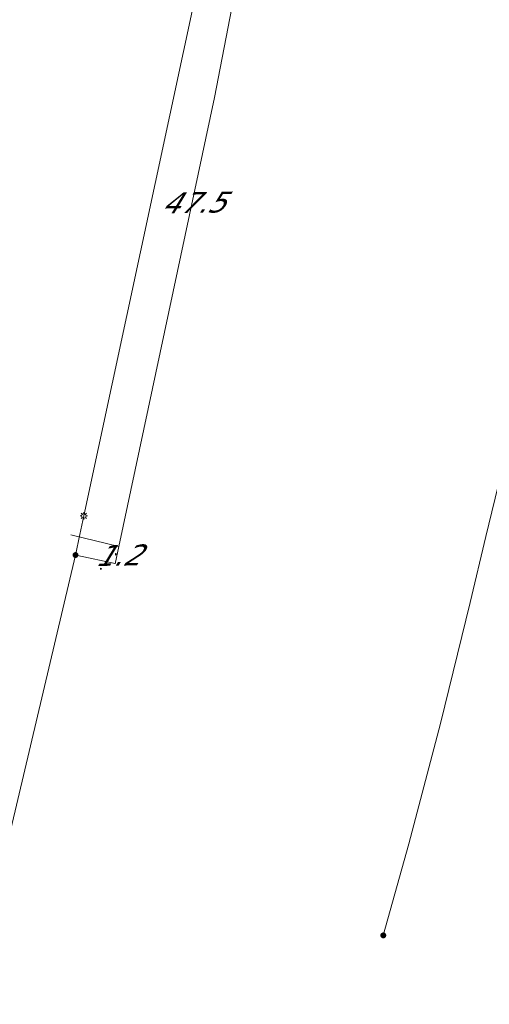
# Model space of a CAD drawing. Header units: metres. Extents: x 124576 to 133557, y 395865 to 402386.
# Tile 56 of 256: x 126061 to 126092, y 398069 to 398135. Entities that reach past the tile are written whole.
import ezdxf
from ezdxf.enums import TextEntityAlignment as Align

# ---------------------------------------------------------------- set-up
doc = ezdxf.new("R2010")
doc.units = ezdxf.units.M
doc.header["$MEASUREMENT"] = 0
doc.layers.add('LG_Laag_Spanning_Enexis_Netbeheer_BV', color=7, linetype='Continuous', lineweight=13, true_color=0x960000)
for name, color, linetype, lineweight in [('LG_Laag_Spanning_P_Enexis_Netbeheer_BV', 7, 'Continuous', 0), ('MV_Laag_Spanning', 7, 'Continuous', 0), ('MV_Laag_Spanning_lijn', 7, 'Continuous', 0), ('MV_Laag_Spanning_pijl', 7, 'Continuous', 0)]:
    doc.layers.add(name, color=color, linetype=linetype, lineweight=lineweight)
doc.styles.add('Klic_Annotatie', font='verdanai.ttf', dxfattribs={"oblique": 20, "height": 1.4})

# ---------------------------------------------------------------- blocks, each defined once
blk = doc.blocks.new('Mof')
at = {"layer": 'LG_Laag_Spanning_P_Enexis_Netbeheer_BV'}
h = blk.add_hatch(color=256, dxfattribs=at)
edge = h.paths.add_edge_path()
edge.add_arc((0, 0), 2, 0, 360)
blk = doc.blocks.new('Streetlight')
at = {"layer": 'LG_Laag_Spanning_P_Enexis_Netbeheer_BV'}
for p, q in [((-1.77, 1.77), (-1.06, 1.06)), ((0, 2.5), (0, 1.5)), ((1.77, 1.77), (1.06, 1.06)), ((-1.06, -1.06), (-1.77, -1.77)), ((0, -1.5), (0, -2.5)), ((1.06, -1.06), (1.77, -1.77))]:
    blk.add_line(p, q, dxfattribs=at)
at = {"layer": 'LG_Laag_Spanning_P_Enexis_Netbeheer_BV', "flags": 128}
for points in [[(-2.5, 0), (-1.5, 0)], [(1.5, 0), (2.5, 0)]]:
    blk.add_lwpolyline(points, dxfattribs=at)
at = {"layer": 'LG_Laag_Spanning_P_Enexis_Netbeheer_BV'}
blk.add_circle((0, 0), 1.5, dxfattribs=at)
blk = doc.blocks.new('m_pijl')
at = {"layer": 'MV_Laag_Spanning_pijl'}
blk.add_hatch(color=7, dxfattribs=at).paths.add_polyline_path([(-1, -0.33), (-1, 0), (-1, 0.33), (0, 0)])
at = {"layer": 'MV_Laag_Spanning_pijl', "flags": 128}
blk.add_lwpolyline([(-1, 0), (-1, 0.33), (0, 0), (-1, -0.33), (-1, 0)], close=True, dxfattribs=at)

msp = doc.modelspace()

# ---------------------------------------------------------------- linework, layer by layer
at = {"layer": 'LG_Laag_Spanning_Enexis_Netbeheer_BV'}
msp.add_line((126064.291, 398099), (126052.177, 398047.677), dxfattribs=at)
msp.add_line((126064.291, 398099), (126052.177, 398047.677), dxfattribs=at)
at = {"layer": 'LG_Laag_Spanning_Enexis_Netbeheer_BV', "flags": 128}
for points in [[(126109.872, 398367.712), (126106.899, 398347.806), (126104.131, 398329.272), (126103.862, 398327.468), (126101.062, 398308.723), (126098.543, 398291.856), (126098.255, 398289.927), (126095.428, 398271), (126091.818, 398246.829), (126091.471, 398244.505), (126091.146, 398242.331), (126090.577, 398238.522), (126089.802, 398233.329), (126083.255, 398195.013), (126080.882, 398181.127), (126074.962, 398148.8), (126074.798, 398148.037), (126074.477, 398146.537), (126064.856, 398101.641)], [(126109.872, 398367.712), (126106.899, 398347.806), (126104.131, 398329.272), (126103.862, 398327.468), (126101.062, 398308.723), (126098.543, 398291.856), (126098.255, 398289.927), (126095.428, 398271), (126091.818, 398246.829), (126091.471, 398244.505), (126091.146, 398242.331), (126090.577, 398238.522), (126089.802, 398233.329), (126083.255, 398195.013), (126080.882, 398181.127), (126074.962, 398148.8), (126074.798, 398148.037), (126074.477, 398146.537), (126064.856, 398101.641)], [(126085.053, 398073.32), (126086.783, 398079.492), (126088.917, 398087.625), (126090.9, 398095.798), (126091.97, 398100.253), (126093.006, 398104.517)], [(126085.053, 398073.32), (126086.783, 398079.492), (126088.917, 398087.625), (126090.9, 398095.798), (126091.97, 398100.253), (126093.006, 398104.517)], [(126064.856, 398101.641), (126064.589, 398100.394), (126064.291, 398099)], [(126064.856, 398101.641), (126064.589, 398100.394), (126064.291, 398099)]]:
    msp.add_lwpolyline(points, dxfattribs=at)
at = {"layer": 'MV_Laag_Spanning_lijn'}
for p, q in [((126067.218, 398099.57), (126063.967, 398100.356)), ((126066.975, 398098.427), (126064.418, 398098.972))]:
    msp.add_line(p, q, dxfattribs=at)
at = {"layer": 'MV_Laag_Spanning_pijl'}
msp.add_line((126067.218, 398099.57), (126066.968, 398098.396), dxfattribs=at)
at = {"layer": 'MV_Laag_Spanning_pijl', "flags": 128}
msp.add_lwpolyline([(126076.788, 398146.094), (126073.676, 398129.883), (126067.218, 398099.57)], dxfattribs=at)

# ---------------------------------------------------------------- block references
at = {"layer": 'LG_Laag_Spanning_P_Enexis_Netbeheer_BV', "xscale": 0.1, "yscale": 0.1, "zscale": 0.1}
for name, p in [('Streetlight', (126064.856, 398101.641)), ('Mof', (126064.291, 398099))]:
    msp.add_blockref(name, p, dxfattribs=at)
at = {"layer": 'LG_Laag_Spanning_P_Enexis_Netbeheer_BV', "xscale": 0.1, "yscale": 0.1, "zscale": 0.1, "rotation": 359}
msp.add_blockref('Mof', (126085.053, 398073.32), dxfattribs=at)
at = {"layer": 'MV_Laag_Spanning_pijl', "xscale": 0.1, "yscale": 0.1, "zscale": 0.1, "rotation": 258.0000000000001}
for p in [(126067, 398099), (126066, 398098)]:
    msp.add_blockref('m_pijl', p, dxfattribs=at)

# ---------------------------------------------------------------- texts
at = {"layer": 'MV_Laag_Spanning', "style": 'Klic_Annotatie', "oblique": 20}
for s, p in [('47.5', (126072.167, 398122.799)), ('1.2', (126067.093, 398098.983))]:
    msp.add_text(s, height=1.4, rotation=1, dxfattribs=at).set_placement(p, align=Align.MIDDLE_CENTER)

doc.saveas('drawing.dxf')
